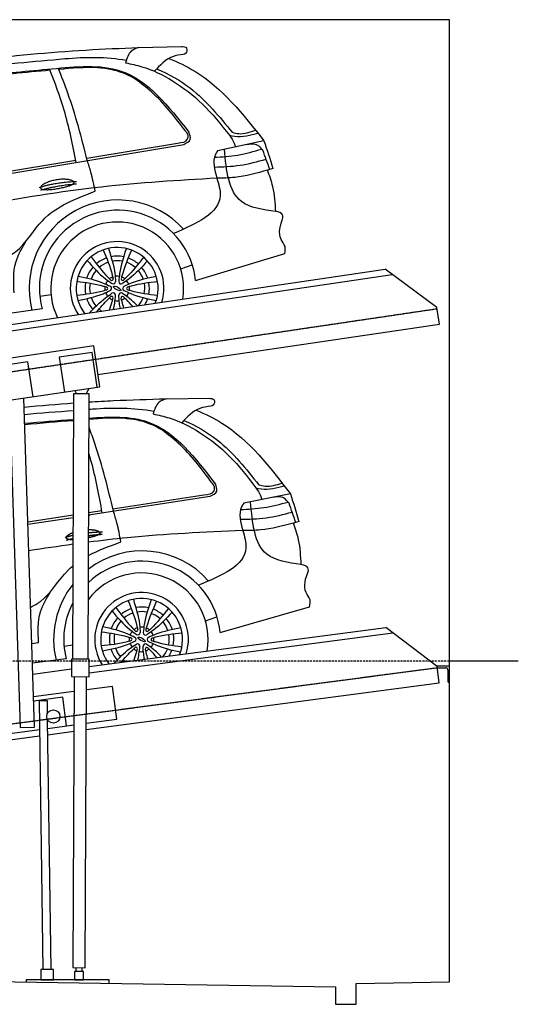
# Model space of a CAD drawing. Header units: millimetres. Extents: x 200 to 5833, y 92 to 4850.
# Tile 4 of 4: x 3423 to 5833, y 92 to 4850. Entities that reach past the tile are written whole.
import ezdxf

# ---------------------------------------------------------------- set-up
doc = ezdxf.new("R2010")
doc.units = ezdxf.units.MM
doc.linetypes.add('GEN3', pattern=[6.25, 5, -1.25])
doc.linetypes.add('GEN7', pattern=[15, 10, -2.5, 0, -2.5])
for name, color, linetype in [('3', 6, 'GEN3'), ('7', 4, 'GEN7'), ('car', 10, 'Continuous')]:
    doc.layers.add(name, color=color, linetype=linetype)

msp = doc.modelspace()

# ---------------------------------------------------------------- linework, layer by layer
for p, q in [((396.7, 2934.7), (5189.5, 3643.8)), ((664.2, 2943.9), (5223.6, 3618.5)), ((5439.4, 3458.4), (5189.5, 3643.8)), ((5451.1, 3379.3), (5439.4, 3458.4)), ((3801.5, 3135.2), (5451.1, 3379.3)), ((3781, 3273.7), (3286.4, 3200.5)), ((3773.1, 3242.2), (3614.8, 3218.8)), ((3798, 3074), (3773.1, 3242.2)), ((3810.3, 3075.8), (3781, 3273.7)), ((3461.5, 3196.1), (3303.2, 3172.7)), ((3461.5, 3196.1), (3486.3, 3027.9)), ((3614.8, 3218.8), (3639.7, 3050.6)), ((3315.7, 3002.7), (3810.3, 3075.8)), ((3690.1, 3058.1), (3698.6, 3042)), ((3744.6, 3041.8), (3758.9, 3068.2)), ((3373.9, 3011.3), (3425.4, 1429)), ((3495.4, 1431.3), (3443.6, 3021.6)), ((3684.1, 3042.1), (3678.8, 1760.1)), ((3759.1, 3041.8), (3684.1, 3042.1)), ((3753.8, 1759.8), (3759.1, 3041.8)), ((3756.8, 2456.7), (3759.8, 2452.5)), ((3758.6, 1723.6), (5193.2, 1913.1)), ((5440.1, 1723.8), (5193.2, 1913.1)), ((3758.5, 1693.3), (5226.8, 1887.3)), ((3673.8, 1760.2), (3673.4, 1675.2)), ((3758.8, 1759.8), (3673.8, 1760.2)), ((3758.4, 1674.8), (3758.8, 1759.8)), ((5500, 1726.4), (5436.7, 1726.4)), ((5450.5, 1644.5), (5440.1, 1723.8)), ((5440.8, 1718.4), (5482, 1718.4)), ((5832.7, 1750), (5500, 1750)), ((5500, 1646.4), (5500, 1726.4)), ((3487, 1687.7), (3673.6, 1712.4)), ((3673.4, 1675.2), (3758.4, 1674.8)), ((3685.9, 1675.1), (3680.3, 268.8)), ((3740.3, 268.6), (3745.9, 1674.9)), ((5492, 1708.4), (5492, 1651.4)), ((3744.9, 1419.2), (5450.5, 1644.5)), ((3871.7, 1627.6), (3745.7, 1611)), ((3892.6, 1469), (3871.7, 1627.6)), ((5497, 1646.4), (5500, 1646.4)), ((3685.6, 1603), (3490.6, 1577.3)), ((3631.4, 1575.7), (3491.3, 1557.2)), ((3649.7, 1436.9), (3631.4, 1575.7)), ((3557, 1558.2), (3517, 1557.6)), ((3517, 1557.6), (3535.6, 260.1)), ((3558, 1497.7), (3557, 1558.2)), ((3425.4, 1429), (3495.4, 1431.3)), ((3575.6, 259.8), (3558.5, 1466)), ((3559.1, 1424.9), (3685, 1441.5)), ((3745, 1449.5), (3892.6, 1469)), ((725, 1020.3), (3519.4, 1389.4)), ((3307.7, 1391.7), (3519, 1419.6)), ((3559.5, 1394.7), (3684.9, 1411.3)), ((3586, 260), (3526, 260)), ((3526, 260), (3526, 210)), ((3526, 244), (3526, 210)), ((3586, 210), (3586, 260)), ((3680.3, 268.8), (3740.3, 268.6)), ((3687.5, 250), (3687.5, 210)), ((3732.5, 250), (3687.5, 250)), ((3695.3, 268.8), (3695.2, 250)), ((3725.2, 250), (3725.3, 268.6)), ((3732.5, 210), (3732.5, 250)), ((3855, 210), (3455, 210)), ((3455, 210), (3455, 198.9)), ((3526, 210), (3586, 210)), ((3687.5, 210), (3732.5, 210)), ((3855, 192.6), (3855, 210))]:
    msp.add_line(p, q)
for points in [[(200, 4050), (200, 250), (4950, 175.4), (4950, 91.6), (5050, 91.6), (5050, 192.9), (5500, 200), (5500, 1750), (5500, 3950), (5500, 4850), (1500, 4850)], [(3467, 2301), (3468.4, 2301.2)]]:
    msp.add_lwpolyline(points)
msp.add_circle((3586, 1482.3), 32)
for centre, radius, start, end in [((5482, 1708.4), 10, 0, 90), ((5497, 1651.4), 5, 180, 270)]:
    msp.add_arc(centre, radius, start, end)
at = {"color": 0, "linetype": 'ByBlock'}
msp.add_point((5440.1, 1723.8), dxfattribs=at)
at = {"layer": '3'}
for p, q in [((429.7, 2712.1), (5440.1, 3453.5)), ((419.3, 1055.6), (5440.7, 1718.8))]:
    msp.add_line(p, q, dxfattribs=at)
at = {"layer": '7'}
msp.add_line((5500, 1750), (200, 1750), dxfattribs=at)
at = {"layer": 'car'}
for p, q in [((3996.9, 4715.5), (4204.8, 4720.6)), ((1849.3, 3850.8), (4216.4, 4247.2)), ((3747.3, 4180.2), (4186, 4253.9)), ((4603.9, 4264.5), (4379.4, 4216.2)), ((2798.4, 4021), (3694, 4171.3)), ((4646.8, 4130.9), (4620.8, 4123.2)), ((4273.1, 3589), (4704, 3719.8)), ((4201.3, 3645.4), (4257.3, 3665.7)), ((3520.5, 3513.9), (3574.9, 3521.9)), ((3531.9, 3451.9), (1541.4, 3175.9)), ((4130.4, 3018), (4338.3, 3020.3)), ((3756.7, 2456.5), (4343.7, 2546.8)), ((3873.7, 2486.1), (4313.4, 2553.9)), ((4731.4, 2559), (4506.2, 2513.6)), ((3756.7, 2468), (3820.3, 2477.8)), ((3463.1, 2422.8), (3681.7, 2456.5)), ((3463.5, 2411.4), (3681.6, 2444.9)), ((4772.4, 2424.8), (4746.4, 2417.5)), ((4391.6, 1887.9), (4824.2, 2013)), ((4320.6, 1945.3), (4376.8, 1964.9)), ((3482.2, 1835.1), (3514.5, 1839.7)), ((3638, 1822.8), (3679.1, 1828.3)), ((3648.6, 1760.7), (3485.3, 1740.3))]:
    msp.add_line(p, q, dxfattribs=at)
for centre, radius, start, end in [((3896.8, 3551.3), 427.4, 42.0437, 194.4201), ((3896.8, 3551.3), 378.2, 5.727, 195.2229), ((3894.5, 3551.3), 321, 350.6362, 206.1966), ((3894.4, 3551.2), 226.3, 342.7679, 214.0649), ((3894.4, 3551.2), 197.8, 338.7316, 218.1012), ((3894.6, 3551.9), 155.6, 109.4691, 130.3424), ((3894.6, 3551.9), 133.4, 109.1915, 130.6854), ((3894.6, 3551.9), 155.6, 78.4132, 101.1609), ((3894.6, 3551.9), 133.4, 79.2372, 100.3658), ((3894.6, 3551.9), 133.4, 48.8788, 70.4048), ((3894.6, 3551.9), 155.6, 49.2016, 70.0992), ((3894.6, 3551.9), 155.6, 138.6457, 161.274), ((3894.6, 3551.9), 133.4, 139.5035, 160.5051), ((3894.6, 3551.9), 133.4, 18.9533, 40.0484), ((3894.6, 3551.9), 155.6, 18.1727, 40.889), ((3894.6, 3551.9), 155.6, 169.5597, 190.3581), ((3894.6, 3551.9), 133.4, 169.3028, 190.6976), ((3894.4, 3551.2), 59.4, 140.042, 159.3651), ((3894.4, 3551.2), 59.4, 110.9969, 128.4102), ((3868.3, 3597), 7.04, 235.6463, 3.7609), ((3875.6, 3584.2), 11.4, 238.4158, 0.9914), ((3894.4, 3551.2), 59.4, 80.042, 99.3651), ((3913.6, 3584.1), 11.4, 178.4158, 300.9914), ((3921, 3596.7), 7.04, 175.6463, 303.7609), ((3894.4, 3551.2), 59.4, 50.9969, 68.4102), ((3894.4, 3551.2), 59.4, 20.042, 39.3651), ((3894.6, 3551.9), 133.4, 348.6772, 10.1366), ((3894.6, 3551.9), 155.6, 349.0247, 9.8719), ((3894.4, 3551.2), 59.4, 170.9969, 188.4102), ((3894.4, 3551.2), 59.4, 200.042, 219.3651), ((3841.7, 3551.5), 7.04, 295.6463, 63.7609), ((3856.4, 3551.4), 11.4, 298.4158, 60.9914), ((3875.2, 3518.4), 11.4, 358.4158, 120.9914), ((3913.2, 3518.2), 11.4, 58.4158, 180.9914), ((3932.4, 3551), 11.4, 118.4158, 240.9914), ((3894.4, 3551.2), 59.4, 320.042, 339.3651), ((3947.1, 3551), 7.04, 115.6463, 243.7609), ((3894.4, 3551.2), 59.4, 350.9969, 8.4102), ((3894.6, 3551.9), 155.6, 198.6374, 221.1154), ((3894.6, 3551.9), 133.4, 199.4855, 220.3274), ((3894.4, 3551.2), 59.4, 230.9969, 248.4102), ((3867.8, 3505.8), 7.04, 355.6463, 123.7609), ((3894.4, 3551.2), 59.4, 260.042, 279.3651), ((3920.5, 3505.5), 7.04, 55.6463, 183.7609), ((3894.4, 3551.2), 59.4, 290.9969, 308.4102), ((3894.6, 3551.9), 133.4, 320.7629, 339.8704), ((3894.6, 3551.9), 155.6, 329.0758, 340.7301), ((3894.6, 3551.9), 133.4, 229.1016, 236.0699), ((4014.8, 1855.2), 427.4, 41.2832, 127.3466), ((4014.8, 1855.2), 378.2, 4.9665, 133.3265), ((4012.5, 1855.2), 321, 349.8887, 143.3552), ((4014.8, 1855.2), 427.4, 141.5227, 193.6596), ((4012.4, 1855.2), 226.3, 342.0925, 212.9553), ((4012.4, 1855.2), 197.8, 338.0968, 216.951), ((4014.8, 1855.2), 378.2, 152.3192, 194.4624), ((4012.7, 1855.9), 155.6, 108.7086, 129.5819), ((4012.7, 1855.9), 155.6, 77.6527, 100.4004), ((4012.7, 1855.9), 155.6, 48.4412, 69.3387), ((4012.7, 1855.9), 155.6, 137.8852, 160.5135), ((4012.7, 1855.9), 133.4, 108.431, 129.9249), ((4012.7, 1855.9), 133.4, 78.4767, 99.6053), ((4012.7, 1855.9), 133.4, 48.1183, 69.6444), ((4012.7, 1855.9), 155.6, 17.4122, 40.1285), ((4012.7, 1855.9), 133.4, 138.743, 159.7446), ((4012.4, 1855.2), 59.4, 110.2364, 127.6498), ((4012.4, 1855.2), 59.4, 79.2816, 98.6047), ((4012.4, 1855.2), 59.4, 50.2364, 67.6498), ((4012.7, 1855.9), 133.4, 18.1928, 39.288), ((4012.7, 1855.9), 155.6, 168.7992, 189.5976), ((4012.7, 1855.9), 133.4, 168.5424, 189.9371), ((4012.4, 1855.2), 59.4, 170.2364, 187.6498), ((4012.4, 1855.2), 59.4, 139.2816, 158.6047), ((3959.8, 1856.1), 7.04, 294.8858, 63.0004), ((3974.4, 1855.9), 11.4, 297.6553, 60.2309), ((3987, 1901.3), 7.04, 234.8858, 3.0004), ((3994, 1888.4), 11.4, 237.6553, 0.2309), ((4032.1, 1887.7), 11.4, 177.6553, 300.2309), ((4039.6, 1900.3), 7.04, 174.8858, 303.0004), ((4050.4, 1854.5), 11.4, 117.6553, 240.2309), ((4065.1, 1854.2), 7.04, 114.8858, 243.0004), ((4012.4, 1855.2), 59.4, 19.2816, 38.6047), ((4012.4, 1855.2), 59.4, 350.2364, 7.6498), ((4012.7, 1855.9), 133.4, 347.9168, 9.3761), ((4012.7, 1855.9), 155.6, 348.2642, 9.1114), ((4012.7, 1855.9), 133.4, 198.725, 219.5669), ((4012.4, 1855.2), 59.4, 199.2816, 218.6047), ((4012.4, 1855.2), 59.4, 230.2364, 247.6498), ((3985.3, 1810.1), 7.04, 354.8858, 123.0004), ((3992.8, 1822.6), 11.4, 357.6553, 120.2309), ((4030.8, 1821.9), 11.4, 57.6553, 180.2309), ((4037.9, 1809.1), 7.04, 54.8858, 183.0004), ((4012.4, 1855.2), 59.4, 319.2816, 338.6047), ((4012.7, 1855.9), 133.4, 320.3609, 339.1099), ((4012.7, 1855.9), 155.6, 197.8769, 220.3549), ((4012.4, 1855.2), 59.4, 259.2816, 278.6047), ((4012.4, 1855.2), 59.4, 290.2364, 307.6498), ((4012.7, 1855.9), 155.6, 328.5504, 339.9697), ((4012.7, 1855.9), 133.4, 228.3411, 234.6869)]:
    msp.add_arc(centre, radius, start, end, dxfattribs=at)
for centre, major_axis in [((3894.4, 3551.2), (-17.3, 9.7)), ((4012.4, 1855.2), (-17.2, 10))]:
    msp.add_ellipse(centre, major_axis=major_axis, ratio=0.317169, dxfattribs=at)
for points, degree, knots in [([(2672.7, 4584.6), (3029, 4633.4), (3469, 4693.6), (3912.4, 4712), (3996.9, 4715.5)], 3, [0, 0, 0, 0, 1077.492005, 1331.051663, 1331.051663, 1331.051663, 1331.051663]), ([(3996.9, 4715.5), (3984.3, 4710.5), (3951.6, 4697.6), (3941.6, 4662.8), (3935.4, 4641.4)], 3, [0, 0, 0, 0, 38.898447, 101.04544, 101.04544, 101.04544, 101.04544]), ([(4204.8, 4720.6), (4215.2, 4720.1), (4236.2, 4719.2), (4230.4, 4686.7), (4217.9, 4683.5), (4214, 4682.5)], 3, [0, 0, 0, 0, 26.133915, 52.562563, 64.060432, 64.060432, 64.060432, 64.060432]), ([(3585.7, 4656.6), (3604.4, 4658.4), (3721.6, 4669.6), (3841.5, 4671.7), (3939.3, 4654.4)], 3, [0, 0, 0, 0, 56.599168, 353.477163, 353.477163, 353.477163, 353.477163]), ([(4214, 4682.5), (4196, 4679.9), (4140.2, 4671.9), (4101, 4629.4), (4074.5, 4600.7)], 3, [0, 0, 0, 0, 53.67247, 165.636867, 165.636867, 165.636867, 165.636867]), ([(1532.8, 3835.8), (1662.5, 3949.6), (1888.6, 4147.9), (2261.4, 4437.5), (2689.7, 4550.1), (3141.4, 4616.6), (3433.4, 4642.9), (3585.7, 4656.6)], 3, [0, 0, 0, 0, 519.065254, 904.39307, 1399.869554, 1820.43409, 2278.548892, 2278.548892, 2278.548892, 2278.548892]), ([(2992.4, 4548.4), (3074, 4559.3), (3269.9, 4585.6), (3569.9, 4610.9), (3970.7, 4651.5), (4142.8, 4431.8), (4240.8, 4306.5)], 3, [0, 0, 0, 0, 246.227627, 590.711991, 923.736486, 1365.439815, 1365.439815, 1365.439815, 1365.439815]), ([(3981.4, 4563.3), (3973.3, 4567.9), (3938.4, 4587.4), (3877.8, 4609.2), (3761.2, 4623.6), (3675.1, 4615.2), (3612.3, 4609.1)], 3, [0, 0, 0, 0, 27.812725, 120.148161, 190.432368, 378.740091, 378.740091, 378.740091, 378.740091]), ([(3935.4, 4641.4), (3961.8, 4636), (4041.4, 4619.7), (4170.6, 4555.9), (4315.7, 4443.8), (4395.5, 4343.5), (4437.1, 4291.2)], 3, [0, 0, 0, 0, 80.674546, 243.361733, 426.387427, 626.458875, 626.458875, 626.458875, 626.458875]), ([(4143.9, 4662.7), (4187.5, 4645), (4371.9, 4558.4), (4502.9, 4392.5), (4603.9, 4264.5)], 3, [154.368475, 154.368475, 154.368475, 154.368475, 295.107633, 770.045151, 770.045151, 770.045151, 770.045151]), ([(3570.3, 4605.3), (3451.6, 4594.8), (3218.7, 4573.1), (2987.8, 4535.8), (2874.5, 4517.5)], 3, [42.118196, 42.118196, 42.118196, 42.118196, 399.520797, 743.666638, 743.666638, 743.666638, 743.666638]), ([(3696.2, 4160.1), (3679.5, 4245.1), (3649.1, 4399.3), (3593, 4546), (3567.9, 4611.7)], 3, [0, 0, 0, 0, 259.578105, 470.264554, 470.264554, 470.264554, 470.264554]), ([(3750.2, 4169.1), (3722.2, 4278.8), (3683.5, 4430.3), (3625.7, 4575.5), (3609.7, 4615.6)], 3, [0, 0, 0, 0, 338.902207, 468.420696, 468.420696, 468.420696, 468.420696]), ([(4085.2, 4612.3), (4143.5, 4588.4), (4285.5, 4507.3), (4387.9, 4382.2), (4450.4, 4305.7)], 3, [504.545718, 504.545718, 504.545718, 504.545718, 691.747577, 985.457798, 985.457798, 985.457798, 985.457798]), ([(4224.2, 4312.1), (4173.3, 4378.9), (4101.9, 4472.6), (4008.3, 4543.1), (3981.4, 4563.3)], 3, [0, 0, 0, 0, 249.934769, 350.593295, 350.593295, 350.593295, 350.593295]), ([(4186, 4253.9), (4207.2, 4256.1), (4235.2, 4259.1), (4238.8, 4294.5), (4229.6, 4305.6), (4224.2, 4312.1)], 3, [0, 0, 0, 0, 52.988853, 70.032762, 94.693249, 94.693249, 94.693249, 94.693249]), ([(4216.4, 4247.2), (4230.5, 4254.3), (4256.7, 4267.5), (4245.9, 4294.1), (4240.8, 4306.5)], 3, [0, 0, 0, 0, 40.275695, 75.243284, 75.243284, 75.243284, 75.243284]), ([(4437.1, 4291.2), (4454.8, 4287.7), (4491.9, 4280.6), (4537.4, 4294.1), (4565.5, 4299.9), (4574.5, 4301.7)], 3, [0, 0, 0, 0, 53.190604, 111.766283, 139.387772, 139.387772, 139.387772, 139.387772]), ([(4437.1, 4291.2), (4445.6, 4279.1), (4457.9, 4261.6), (4464.2, 4241.3), (4466.2, 4234.9)], 3, [0, 0, 0, 0, 43.6224, 63.637002, 63.637002, 63.637002, 63.637002]), ([(4450.4, 4305.7), (4460.9, 4303.1), (4498.5, 4293.5), (4536.1, 4306.5), (4563.2, 4315.9)], 3, [0, 0, 0, 0, 32.135417, 115.030398, 115.030398, 115.030398, 115.030398]), ([(4598.1, 4219), (4590.5, 4228.3), (4569.7, 4253.4), (4536.1, 4248.5), (4514.9, 4245.4)], 3, [0, 0, 0, 0, 34.28884, 92.874866, 92.874866, 92.874866, 92.874866]), ([(4379.4, 4216.2), (4375.6, 4210.3), (4351.1, 4171.8), (4364.9, 4124.4), (4376.7, 4084.2)], 3, [0, 0, 0, 0, 20.59811, 135.04472, 135.04472, 135.04472, 135.04472]), ([(4364.3, 4185.2), (4401.9, 4187.5), (4479.7, 4192.3), (4554.7, 4213.6), (4593.5, 4224.5)], 3, [0, 0, 0, 0, 112.632756, 233.130825, 233.130825, 233.130825, 233.130825]), ([(4660.6, 3922.9), (4597.8, 3931.3), (4438.8, 3952.7), (4422.4, 4121.3), (4412.4, 4223.3)], 3, [0, 0, 0, 0, 173.017499, 438.182729, 438.182729, 438.182729, 438.182729]), ([(3788, 4020.9), (3781.9, 4051.8), (3772.1, 4102), (3756.2, 4150.5), (3750.2, 4169.1)], 3, [0, 0, 0, 0, 94.584317, 153.100669, 153.100669, 153.100669, 153.100669]), ([(4363.3, 4137.9), (4405.1, 4139.2), (4490.2, 4141.9), (4572.2, 4164.4), (4613.9, 4175.9)], 3, [0, 0, 0, 0, 125.0045, 254.254225, 254.254225, 254.254225, 254.254225]), ([(4620.8, 4123.2), (4568.6, 4108.2), (4488.5, 4085), (4405.5, 4084.4), (4376.7, 4084.2)], 3, [0, 0, 0, 0, 161.904042, 248.206681, 248.206681, 248.206681, 248.206681]), ([(4660.6, 3922.9), (4658.2, 3963.4), (4654.1, 4032.2), (4630.5, 4096.7), (4620.8, 4123.2)], 3, [0, 0, 0, 0, 120.870301, 205.178133, 205.178133, 205.178133, 205.178133]), ([(4376.7, 4084.2), (4190.3, 4073.2), (3803.5, 4050.4), (3421.4, 3985.2), (3223.4, 3951.5)], 3, [0, 0, 0, 0, 559.495732, 1161.658123, 1161.658123, 1161.658123, 1161.658123]), ([(3524.3, 4036.9), (3522.6, 4045), (3541.7, 4063.5), (3621.6, 4092.6), (3717.7, 4069.9), (3692.8, 4046.1), (3551, 4020.3), (3526.1, 4028.8), (3524.3, 4036.9)], 5, [0, 0, 0, 0, 0, 0, 0.300106, 0.500106, 0.700106, 1, 1, 1, 1, 1, 1]), ([(4376.7, 4084.2), (4384.9, 4055.2), (4421.6, 3926.9), (4277.8, 3864.7), (4166.4, 3816.5)], 3, [0, 0, 0, 0, 84.956606, 376.382417, 376.382417, 376.382417, 376.382417]), ([(3276.6, 3667.3), (3321.8, 3683.7), (3431.6, 3723.7), (3536.4, 3924.6), (3694.6, 3985.1), (3788, 4020.9)], 3, [0, 0, 0, 0, 140.455574, 341.407269, 631.236942, 631.236942, 631.236942, 631.236942]), ([(4695.7, 3894.7), (4695.5, 3899.1), (4694.3, 3916.4), (4675, 3920.1), (4660.6, 3922.9)], 3, [0, 0, 0, 0, 12.482585, 49.20437, 49.20437, 49.20437, 49.20437]), ([(4704, 3719.8), (4706.1, 3731.3), (4710.7, 3756.4), (4666.2, 3805.6), (4683.3, 3857), (4695.7, 3894.7)], 3, [0, 0, 0, 0, 33.647455, 72.81872, 180.041997, 180.041997, 180.041997, 180.041997]), ([(3396.7, 3529.2), (3394, 3579.9), (3389.1, 3670.3), (3435.1, 3747.4), (3455.2, 3781.3)], 3, [0, 0, 0, 0, 148.347636, 263.976591, 263.976591, 263.976591, 263.976591]), ([(3827, 3737.2), (3843.6, 3697.1), (3862.6, 3651.4), (3873.9, 3603.4), (3875.3, 3597.4)], 3, [0, 0, 0, 0, 129.753539, 147.977393, 147.977393, 147.977393, 147.977393]), ([(3852.1, 3744.5), (3864.9, 3704.4), (3881.6, 3651.9), (3885.9, 3597.3), (3886.9, 3584.4)], 3, [0, 0, 0, 0, 125.483421, 164.122091, 164.122091, 164.122091, 164.122091]), ([(3938.8, 3744), (3925.5, 3704.1), (3908.2, 3651.8), (3903.4, 3597.2), (3902.2, 3584.4)], 3, [0, 0, 0, 0, 125.483421, 164.122091, 164.122091, 164.122091, 164.122091]), ([(3963.7, 3736.5), (3946.7, 3696.6), (3927.3, 3651), (3915.4, 3603.1), (3914, 3597.2)], 3, [0, 0, 0, 0, 129.753539, 147.977393, 147.977393, 147.977393, 147.977393]), ([(3749.6, 3686), (3777.6, 3654.6), (3814.2, 3613.5), (3859.1, 3582), (3869.6, 3574.6)], 3, [0, 0, 0, 0, 125.483421, 164.122091, 164.122091, 164.122091, 164.122091]), ([(3768.6, 3703.9), (3794.7, 3669.2), (3824.4, 3629.6), (3860, 3595.4), (3864.3, 3591.2)], 3, [0, 0, 0, 0, 129.753539, 147.977393, 147.977393, 147.977393, 147.977393]), ([(4040.6, 3684.5), (4012.3, 3653.4), (3975.2, 3612.6), (3930.1, 3581.6), (3919.4, 3574.3)], 3, [0, 0, 0, 0, 125.483421, 164.122091, 164.122091, 164.122091, 164.122091]), ([(4021.8, 3702.6), (3995.4, 3668.1), (3965.2, 3628.9), (3929.3, 3595), (3924.9, 3590.9)], 3, [0, 0, 0, 0, 129.753539, 147.977393, 147.977393, 147.977393, 147.977393]), ([(3699.7, 3585.9), (3742.7, 3580.2), (3791.8, 3573.7), (3839, 3559.6), (3844.9, 3557.8)], 3, [0, 0, 0, 0, 129.753539, 147.977393, 147.977393, 147.977393, 147.977393]), ([(3705.9, 3611.2), (3747, 3602.2), (3800.8, 3590.5), (3850.3, 3566.9), (3861.9, 3561.4)], 3, [0, 0, 0, 0, 125.483421, 164.122091, 164.122091, 164.122091, 164.122091]), ([(4083.5, 3609.2), (4042.3, 3600.7), (3988.4, 3589.6), (3938.7, 3566.5), (3927, 3561)], 3, [0, 0, 0, 0, 125.483421, 164.122091, 164.122091, 164.122091, 164.122091]), ([(4089.5, 3583.9), (4046.4, 3578.6), (3997.3, 3572.6), (3949.9, 3559), (3944, 3557.3)], 3, [0, 0, 0, 0, 129.753539, 147.977393, 147.977393, 147.977393, 147.977393]), ([(3699.3, 3518.6), (3742.4, 3523.8), (3791.5, 3529.8), (3839, 3543.5), (3844.8, 3545.2)], 3, [0, 0, 0, 0, 129.753539, 147.977393, 147.977393, 147.977393, 147.977393]), ([(3705.3, 3493.3), (3746.5, 3501.8), (3800.4, 3512.9), (3850.1, 3536), (3861.8, 3541.4)], 3, [0, 0, 0, 0, 125.483421, 164.122091, 164.122091, 164.122091, 164.122091]), ([(3761.6, 3432.6), (3785.5, 3458.7), (3819, 3493.5), (3858.8, 3520.9), (3869.4, 3528.2)], 3, [19.643101, 19.643101, 19.643101, 19.643101, 125.483421, 164.122091, 164.122091, 164.122091, 164.122091]), ([(3992.8, 3466.8), (3979.4, 3480.4), (3956, 3502.1), (3929.8, 3520.5), (3919.2, 3527.9)], 3, [68.156105, 68.156105, 68.156105, 68.156105, 125.483421, 164.122091, 164.122091, 164.122091, 164.122091]), ([(4082.9, 3491.3), (4041.8, 3500.2), (3988, 3511.9), (3938.6, 3535.5), (3926.9, 3541.1)], 3, [0, 0, 0, 0, 125.483421, 164.122091, 164.122091, 164.122091, 164.122091]), ([(4089.2, 3516.6), (4046.1, 3522.3), (3997.1, 3528.8), (3949.8, 3542.9), (3944, 3544.7)], 3, [0, 0, 0, 0, 129.753539, 147.977393, 147.977393, 147.977393, 147.977393]), ([(3796.5, 3437.7), (3813.5, 3459.1), (3835.2, 3484.5), (3859.5, 3507.4), (3863.9, 3511.6)], 3, [47.772218, 47.772218, 47.772218, 47.772218, 129.753539, 147.977393, 147.977393, 147.977393, 147.977393]), ([(3857.6, 3446.8), (3862.3, 3460.2), (3868.5, 3479.6), (3873.4, 3499.3), (3874.9, 3505.2)], 3, [86.91755, 86.91755, 86.91755, 86.91755, 129.753539, 147.977393, 147.977393, 147.977393, 147.977393]), ([(3876.9, 3449.6), (3879.1, 3459.6), (3883.4, 3482.2), (3885.5, 3505.3), (3886.6, 3518.1)], 3, [94.817337, 94.817337, 94.817337, 94.817337, 125.483421, 164.122091, 164.122091, 164.122091, 164.122091]), ([(3909.8, 3454.5), (3908.1, 3462.8), (3904.6, 3483.8), (3902.9, 3505.2), (3901.9, 3518)], 3, [99.97865, 99.97865, 99.97865, 99.97865, 125.483421, 164.122091, 164.122091, 164.122091, 164.122091]), ([(3926.7, 3457), (3923.4, 3467), (3918.7, 3482.9), (3914.9, 3499.1), (3913.5, 3505)], 3, [98.099353, 98.099353, 98.099353, 98.099353, 129.753539, 147.977393, 147.977393, 147.977393, 147.977393]), ([(3969.6, 3463.3), (3959.4, 3475.5), (3944.7, 3491.8), (3928.9, 3507.1), (3924.5, 3511.3)], 3, [82.008541, 82.008541, 82.008541, 82.008541, 129.753539, 147.977393, 147.977393, 147.977393, 147.977393]), ([(3759, 3002.9), (3798.3, 3005.3), (3922, 3012.1), (4045.9, 3015.6), (4130.4, 3018)], 3, [959.266882, 959.266882, 959.266882, 959.266882, 1077.492005, 1331.051663, 1331.051663, 1331.051663, 1331.051663]), ([(4130.4, 3018), (4117.7, 3013.1), (4084.9, 3000.7), (4074.4, 2966), (4067.9, 2944.7)], 3, [0, 0, 0, 0, 38.898447, 101.04544, 101.04544, 101.04544, 101.04544]), ([(4338.3, 3020.3), (4348.7, 3019.7), (4369.7, 3018.5), (4363.5, 2986.1), (4350.9, 2983), (4347.1, 2982.1)], 3, [0, 0, 0, 0, 26.133915, 52.562563, 64.060432, 64.060432, 64.060432, 64.060432]), ([(3758.8, 2967.8), (3764.1, 2968.2), (3868.3, 2975.8), (3974.4, 2976.3), (4071.9, 2957.7)], 3, [40.573541, 40.573541, 40.573541, 40.573541, 56.599168, 353.477163, 353.477163, 353.477163, 353.477163]), ([(4347.1, 2982.1), (4329, 2979.7), (4273.1, 2972.5), (4233.3, 2930.5), (4206.4, 2902.2)], 3, [0, 0, 0, 0, 53.67247, 165.636867, 165.636867, 165.636867, 165.636867]), ([(4276.7, 2963.2), (4320, 2945), (4503.2, 2855.9), (4632, 2688.3), (4731.4, 2559)], 3, [154.368475, 154.368475, 154.368475, 154.368475, 295.107633, 770.045151, 770.045151, 770.045151, 770.045151]), ([(3758.6, 2924.5), (3857.9, 2932), (4113.3, 2941.3), (4272.5, 2732.4), (4368.9, 2605.8)], 3, [636.251799, 636.251799, 636.251799, 636.251799, 923.736486, 1365.439815, 1365.439815, 1365.439815, 1365.439815]), ([(4112.9, 2866), (4104.8, 2870.7), (4070.1, 2890.7), (4009.9, 2913.3), (3898.2, 2928.6), (3816.7, 2922.7), (3758.6, 2917.9)], 3, [0, 0, 0, 0, 27.812725, 120.148161, 190.432368, 364.555, 364.555, 364.555, 364.555]), ([(4067.9, 2944.7), (4094.2, 2938.9), (4173.6, 2921.6), (4302, 2856.1), (4445.6, 2742.1), (4524, 2640.8), (4564.9, 2587.8)], 3, [0, 0, 0, 0, 80.674546, 243.361733, 426.387427, 626.458875, 626.458875, 626.458875, 626.458875]), ([(4217.3, 2913.6), (4275.3, 2889), (4416.2, 2806), (4516.9, 2679.5), (4578.4, 2602.2)], 3, [504.545718, 504.545718, 504.545718, 504.545718, 691.747577, 985.457798, 985.457798, 985.457798, 985.457798]), ([(3876.4, 2474.9), (3849.9, 2584.9), (3816.9, 2721.9), (3768.2, 2853.9), (3758.5, 2879.8)], 3, [0, 0, 0, 0, 338.902207, 421.978101, 421.978101, 421.978101, 421.978101]), ([(4352.3, 2611.6), (4302.3, 2679.1), (4232.2, 2773.7), (4139.5, 2845.5), (4112.9, 2866)], 3, [0, 0, 0, 0, 249.934769, 350.593295, 350.593295, 350.593295, 350.593295]), ([(3822.4, 2466.6), (3806.7, 2551.9), (3789, 2648.4), (3761.3, 2742.2), (3757.9, 2753)], 3, [0, 0, 0, 0, 259.578105, 293.755339, 293.755339, 293.755339, 293.755339]), ([(4313.4, 2553.9), (4334.6, 2555.9), (4362.6, 2558.5), (4366.7, 2593.8), (4357.7, 2605), (4352.3, 2611.6)], 3, [0, 0, 0, 0, 52.988853, 70.032762, 94.693249, 94.693249, 94.693249, 94.693249]), ([(4343.7, 2546.8), (4357.8, 2553.7), (4384.2, 2566.6), (4373.7, 2593.3), (4368.9, 2605.8)], 3, [0, 0, 0, 0, 40.275695, 75.243284, 75.243284, 75.243284, 75.243284]), ([(4564.9, 2587.8), (4582.5, 2584.2), (4619.5, 2576.5), (4665.3, 2589.4), (4693.4, 2594.8), (4702.5, 2596.6)], 3, [0, 0, 0, 0, 53.190604, 111.766283, 139.387772, 139.387772, 139.387772, 139.387772]), ([(4564.9, 2587.8), (4573.2, 2575.7), (4585.3, 2558), (4591.3, 2537.6), (4593.2, 2531.2)], 3, [0, 0, 0, 0, 43.6224, 63.637002, 63.637002, 63.637002, 63.637002]), ([(4578.4, 2602.2), (4588.9, 2599.4), (4626.4, 2589.4), (4664.1, 2601.9), (4691.3, 2610.9)], 3, [0, 0, 0, 0, 32.135417, 115.030398, 115.030398, 115.030398, 115.030398]), ([(4725, 2513.5), (4717.4, 2522.9), (4697, 2548.3), (4663.3, 2543.8), (4642.1, 2541)], 3, [0, 0, 0, 0, 34.28884, 92.874866, 92.874866, 92.874866, 92.874866]), ([(3912.3, 2326.2), (3906.6, 2357.2), (3897.4, 2407.5), (3882.2, 2456.3), (3876.4, 2474.9)], 3, [0, 0, 0, 0, 94.584317, 153.100669, 153.100669, 153.100669, 153.100669]), ([(4506.2, 2513.6), (4502.4, 2507.8), (4477.3, 2469.7), (4490.5, 2422), (4501.7, 2381.7)], 3, [0, 0, 0, 0, 20.59811, 135.04472, 135.04472, 135.04472, 135.04472]), ([(4490.7, 2482.9), (4528.3, 2484.7), (4606.2, 2488.4), (4681.5, 2508.7), (4720.4, 2519.1)], 3, [0, 0, 0, 0, 112.632756, 233.130825, 233.130825, 233.130825, 233.130825]), ([(4783.5, 2216.7), (4720.9, 2225.9), (4562.1, 2249.3), (4547.9, 2418.1), (4539.3, 2520.3)], 3, [0, 0, 0, 0, 173.017499, 438.182729, 438.182729, 438.182729, 438.182729]), ([(4489.1, 2435.5), (4530.9, 2436.3), (4616, 2437.9), (4698.3, 2459.3), (4740.2, 2470.3)], 3, [0, 0, 0, 0, 125.0045, 254.254225, 254.254225, 254.254225, 254.254225]), ([(4501.7, 2381.7), (4315.3, 2373.1), (4066, 2361.8), (3818.5, 2332.8), (3756.1, 2324.7)], 3, [0, 0, 0, 0, 559.495732, 748.035864, 748.035864, 748.035864, 748.035864]), ([(3756.4, 2386.2), (3770.6, 2386.2), (3799.3, 2383.2), (3819.7, 2373.7), (3819.4, 2364), (3785.9, 2352.9), (3760.4, 2347.1), (3756.2, 2346.2)], 5, [0.3354889, 0.3354889, 0.3354889, 0.3354889, 0.3354889, 0.3354889, 0.500106, 0.700106, 0.7382383, 0.7382383, 0.7382383, 0.7382383, 0.7382383, 0.7382383]), ([(4501.7, 2381.7), (4509.6, 2352.6), (4544.6, 2223.8), (4399.9, 2163.5), (4287.9, 2116.8)], 3, [0, 0, 0, 0, 84.956606, 376.382417, 376.382417, 376.382417, 376.382417]), ([(4746.4, 2417.5), (4694, 2403.1), (4613.6, 2381), (4530.6, 2381.5), (4501.7, 2381.7)], 3, [0, 0, 0, 0, 161.904042, 248.206681, 248.206681, 248.206681, 248.206681]), ([(4783.5, 2216.7), (4781.6, 2257.2), (4778.4, 2326), (4755.7, 2390.9), (4746.4, 2417.5)], 3, [0, 0, 0, 0, 120.870301, 205.178133, 205.178133, 205.178133, 205.178133]), ([(3681.2, 2336.7), (3669.1, 2336.5), (3659.3, 2337.4), (3652.7, 2339.3), (3649.6, 2342.2), (3648.8, 2345.7), (3647.9, 2350.2), (3651.1, 2355.5), (3658.3, 2361.3), (3668.7, 2367), (3681.3, 2372)], 5, [0.8719581, 0.8719581, 0.8719581, 0.8719581, 0.8719581, 0.8719581, 1, 1, 1, 1, 1, 1.1654406, 1.1654406, 1.1654406, 1.1654406, 1.1654406, 1.1654406]), ([(3476.5, 2010.7), (3493.2, 2018.6), (3566.4, 2060.5), (3615.6, 2151.9), (3672.5, 2203.9), (3680.7, 2210.7)], 3, [84.783449, 84.783449, 84.783449, 84.783449, 140.455574, 341.407269, 373.926397, 373.926397, 373.926397, 373.926397]), ([(4818.3, 2187.9), (4818, 2192.3), (4817.1, 2209.7), (4797.9, 2213.7), (4783.5, 2216.7)], 3, [0, 0, 0, 0, 12.482585, 49.20437, 49.20437, 49.20437, 49.20437]), ([(4824.2, 2013), (4826.5, 2024.5), (4831.4, 2049.5), (4787.6, 2099.3), (4805.3, 2150.4), (4818.3, 2187.9)], 3, [0, 0, 0, 0, 33.647455, 72.81872, 180.041997, 180.041997, 180.041997, 180.041997]), ([(3514.5, 1839.7), (3512.4, 1890.5), (3508.8, 1980.9), (3555.8, 2057.5), (3576.3, 2091)], 3, [0, 0, 0, 0, 148.347636, 263.976591, 263.976591, 263.976591, 263.976591]), ([(3972.7, 2048.9), (3984.9, 2008.7), (4001, 1956), (4004.6, 1901.4), (4005.4, 1888.5)], 3, [0, 0, 0, 0, 125.483421, 164.122091, 164.122091, 164.122091, 164.122091]), ([(4059.3, 2047.3), (4045.6, 2007.6), (4027.6, 1955.5), (4022, 1901), (4020.7, 1888.2)], 3, [0, 0, 0, 0, 125.483421, 164.122091, 164.122091, 164.122091, 164.122091]), ([(3888.7, 2009.5), (3914.3, 1974.4), (3943.5, 1934.5), (3978.6, 1899.8), (3982.9, 1895.5)], 3, [0, 0, 0, 0, 129.753539, 147.977393, 147.977393, 147.977393, 147.977393]), ([(3947.5, 2042), (3963.6, 2001.7), (3981.9, 1955.7), (3992.7, 1907.6), (3994, 1901.6)], 3, [0, 0, 0, 0, 129.753539, 147.977393, 147.977393, 147.977393, 147.977393]), ([(4084.2, 2039.5), (4066.7, 1999.8), (4046.7, 1954.5), (4034.1, 1906.8), (4032.6, 1900.9)], 3, [0, 0, 0, 0, 129.753539, 147.977393, 147.977393, 147.977393, 147.977393]), ([(4141.8, 2004.8), (4114.9, 1970.7), (4084.3, 1931.9), (4047.9, 1898.5), (4043.4, 1894.4)], 3, [0, 0, 0, 0, 129.753539, 147.977393, 147.977393, 147.977393, 147.977393]), ([(3869.5, 1991.9), (3897, 1960.1), (3933.1, 1918.5), (3977.5, 1886.4), (3988, 1878.8)], 3, [0, 0, 0, 0, 125.483421, 164.122091, 164.122091, 164.122091, 164.122091]), ([(4160.4, 1986.5), (4131.6, 1955.7), (4094.1, 1915.5), (4048.5, 1885.1), (4037.8, 1877.9)], 3, [0, 0, 0, 0, 125.483421, 164.122091, 164.122091, 164.122091, 164.122091]), ([(3824.7, 1917.6), (3865.8, 1908.1), (3919.4, 1895.7), (3968.5, 1871.4), (3980.1, 1865.7)], 3, [0, 0, 0, 0, 125.483421, 164.122091, 164.122091, 164.122091, 164.122091]), ([(4202.3, 1910.6), (4161, 1902.7), (4106.9, 1892.2), (4056.9, 1869.8), (4045.2, 1864.5)], 3, [0, 0, 0, 0, 125.483421, 164.122091, 164.122091, 164.122091, 164.122091]), ([(3818.2, 1892.4), (3861.1, 1886.1), (3910.1, 1879), (3957.2, 1864.2), (3963, 1862.4)], 3, [0, 0, 0, 0, 129.753539, 147.977393, 147.977393, 147.977393, 147.977393]), ([(4208, 1885.2), (4164.8, 1880.5), (4115.6, 1875.2), (4068, 1862.2), (4062.1, 1860.6)], 3, [0, 0, 0, 0, 129.753539, 147.977393, 147.977393, 147.977393, 147.977393]), ([(3816.9, 1825.1), (3860.1, 1829.8), (3909.3, 1835.1), (3956.9, 1848.2), (3962.7, 1849.8)], 3, [0, 0, 0, 0, 129.753539, 147.977393, 147.977393, 147.977393, 147.977393]), ([(3822.6, 1799.7), (3863.9, 1807.7), (3918, 1818.1), (3967.9, 1840.5), (3979.7, 1845.8)], 3, [0, 0, 0, 0, 125.483421, 164.122091, 164.122091, 164.122091, 164.122091]), ([(3879.2, 1739.6), (3903.2, 1764.9), (3936.8, 1798.8), (3976.4, 1825.3), (3987.1, 1832.4)], 3, [21.400333, 21.400333, 21.400333, 21.400333, 125.483421, 164.122091, 164.122091, 164.122091, 164.122091]), ([(3913.9, 1744.1), (3931, 1764.9), (3952.7, 1789.6), (3977, 1811.9), (3981.4, 1816)], 3, [49.285272, 49.285272, 49.285272, 49.285272, 129.753539, 147.977393, 147.977393, 147.977393, 147.977393]), ([(3974.6, 1752.1), (3979.4, 1765.2), (3985.7, 1784.2), (3990.7, 1803.6), (3992.3, 1809.4)], 3, [87.926933, 87.926933, 87.926933, 87.926933, 129.753539, 147.977393, 147.977393, 147.977393, 147.977393]), ([(3993.8, 1754.7), (3996.1, 1764.3), (4000.6, 1786.6), (4002.9, 1809.3), (4004.2, 1822.2)], 3, [95.726304, 95.726304, 95.726304, 95.726304, 125.483421, 164.122091, 164.122091, 164.122091, 164.122091]), ([(4026.4, 1759), (4024.9, 1767.1), (4021.7, 1787.9), (4020.3, 1809), (4019.5, 1821.9)], 3, [100.752932, 100.752932, 100.752932, 100.752932, 125.483421, 164.122091, 164.122091, 164.122091, 164.122091]), ([(4043.2, 1761.2), (4040.2, 1771), (4035.8, 1786.8), (4032.2, 1802.8), (4030.9, 1808.7)], 3, [98.842512, 98.842512, 98.842512, 98.842512, 129.753539, 147.977393, 147.977393, 147.977393, 147.977393]), ([(4109.2, 1769.9), (4096.1, 1783.5), (4073.2, 1805.3), (4047.4, 1824), (4036.9, 1831.5)], 3, [68.873466, 68.873466, 68.873466, 68.873466, 125.483421, 164.122091, 164.122091, 164.122091, 164.122091]), ([(4086, 1766.9), (4076.1, 1779), (4061.8, 1795.3), (4046.3, 1810.6), (4042, 1814.8)], 3, [82.752795, 82.752795, 82.752795, 82.752795, 129.753539, 147.977393, 147.977393, 147.977393, 147.977393]), ([(4200.1, 1792.7), (4159.1, 1802.2), (4105.5, 1814.6), (4056.4, 1838.9), (4044.8, 1844.6)], 3, [0, 0, 0, 0, 125.483421, 164.122091, 164.122091, 164.122091, 164.122091]), ([(4206.7, 1817.9), (4163.8, 1824.2), (4114.8, 1831.3), (4067.7, 1846.1), (4061.9, 1847.9)], 3, [0, 0, 0, 0, 129.753539, 147.977393, 147.977393, 147.977393, 147.977393])]:
    msp.add_open_spline(points, degree=degree, knots=knots, dxfattribs=at)
for points, degree in [([(4603.9, 4264.5), (4618.9, 4220.2), (4634, 4175.8), (4646.8, 4130.9)], 3), ([(4632.1, 4126.6), (4620.7, 4157.4), (4609.4, 4188.2), (4598.1, 4219)], 3), ([(3518.9, 4039.4), (3592.1, 4064.5), (3698.5, 4068.6)], 2), ([(3525.5, 4026.2), (3597.5, 4048.9), (3697.7, 4056.9)], 2), ([(3445, 2977.8), (3524.6, 2985.4), (3604.2, 2992.2), (3683.9, 2997.9)], 3), ([(3446.2, 2942.7), (3525.3, 2949.6), (3604.5, 2955.8), (3683.8, 2961.9)], 3), ([(3447.6, 2899.5), (3525.3, 2906.4), (3603.2, 2912.2), (3683.6, 2918.6)], 3), ([(3683.6, 2912.1), (3604.9, 2906.1), (3526.3, 2899.8), (3447.8, 2892.2)], 3), ([(4731.4, 2559), (4745.8, 2514.4), (4760.2, 2469.8), (4772.4, 2424.8)], 3), ([(4757.7, 2420.7), (4746.8, 2451.6), (4735.9, 2482.6), (4725, 2513.5)], 3), ([(3643.5, 2348.3), (3661.4, 2354.2), (3681.3, 2358.8)], 2), ([(3649.9, 2335), (3664.9, 2339.5), (3681.2, 2343.4)], 2), ([(3756.3, 2371), (3788.1, 2374.2), (3823.4, 2375.1)], 2), ([(3756.3, 2357), (3787.7, 2361.1), (3822.5, 2363.4)], 2), ([(3681.1, 2314.7), (3609.9, 2304.8), (3538.7, 2294.1), (3467.6, 2283.1)], 3), ([(3755.9, 2260.5), (3804.7, 2286.7), (3858.5, 2306.4), (3912.3, 2326.2)], 3)]:
    msp.add_open_spline(points, degree=degree, dxfattribs=at)

doc.saveas('drawing.dxf')
